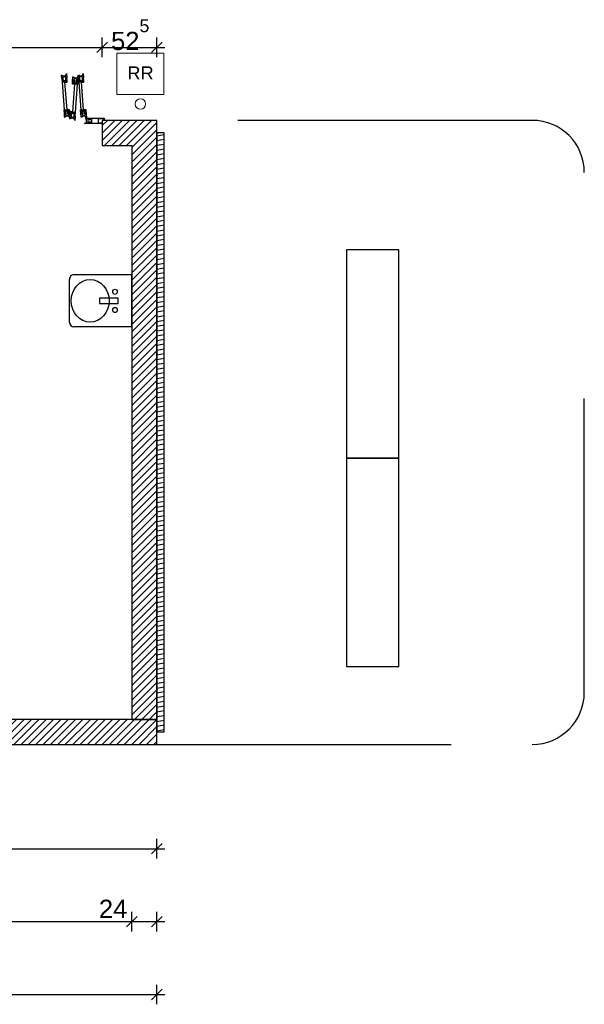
# Model space of a CAD drawing. Extents: x -73 to 183, y -4 to 85.
# Tile 3 of 98: x -51.47 to -46.06, y -3.61 to 5.84. Entities that reach past the tile are written whole.
import ezdxf

# ---------------------------------------------------------------- set-up
doc = ezdxf.new("R2010")
doc.units = 0
doc.header["$MEASUREMENT"] = 0
doc.linetypes.add('Strichlinie', pattern=[0.005644, 0.002822, -0.002822])
doc.linetypes.add('Wipeout_Contour', pattern=[1, 0, -1])
for name, color, linetype in [('0._EG_2_0', 7, 'Continuous'), ('0._EG_2_A_1 Sanitär', 7, 'Continuous'), ('0._EG_2_P_BM_AUSSEN', 7, 'Continuous'), ('0._EG_2_P_ZE_TEXT', 7, 'Continuous'), ('0._EG_2_R_NT_AUSSENWAND', 7, 'Continuous'), ('0._EG_2_R_TR_AUSSENWAND', 7, 'Continuous'), ('0._EG_2_X_EA_PARKPLATZ', 7, 'Continuous')]:
    doc.layers.add(name, color=color, linetype=linetype)
doc.styles.add('ERSTELLTER_STIL_1', font='ARIAL.TTF')
pattern_1 = [(45, (0, 0), (-0.03535534, 0.03535534), [])]

msp = doc.modelspace()

# ---------------------------------------------------------------- hatches: boundary and pattern name
at = {"layer": '0._EG_2_R_NT_AUSSENWAND', "linetype": 'Continuous', "ltscale": 1000}
h = msp.add_hatch(dxfattribs=at)
h.set_pattern_fill('Holz__Vollholz__Hirnholz_32', color=256, style=0, pattern_type=2)
h.set_pattern_definition([(10, (0, 0), (-0.007814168, 0.044316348), [])])
h.paths.add_polyline_path([(-50.1587, 4.755), (-50.1587, -0.995), (-50.0887, -0.995), (-50.0887, 4.755)], flags=0)
at = {"layer": '0._EG_2_R_TR_AUSSENWAND', "linetype": 'Continuous', "ltscale": 1000}
h = msp.add_hatch(dxfattribs=at)
h.set_pattern_fill('MW_HLZ_0002', color=256, style=0, pattern_type=2)
h.set_pattern_definition(pattern_1)
h.paths.add_polyline_path([(-50.6837, 4.845), (-50.6837, 4.635), (-50.3987, 4.635), (-50.1587, 4.875), (-50.6837, 4.875)], flags=0)
h = msp.add_hatch(dxfattribs=at)
h.set_pattern_fill('MW_HLZ_0002', color=256, style=0, pattern_type=2)
h.set_pattern_definition(pattern_1)
h.paths.add_polyline_path([(-50.3987, 4.635), (-50.3987, -0.875), (-50.1587, -0.875), (-50.1587, 4.875)], flags=0)
h = msp.add_hatch(dxfattribs=at)
h.set_pattern_fill('MW_HLZ_0002', color=256, style=0, pattern_type=2)
h.set_pattern_definition(pattern_1)
h.paths.add_polyline_path([(-50.1587, -0.875), (-66.8287, -0.875), (-66.8287, -1.045), (-66.8287, -1.115), (-50.1587, -1.115)], flags=0)

# ---------------------------------------------------------------- linework, layer by layer
at = {"layer": '0._EG_2_0', "linetype": 'Continuous', "ltscale": 1000}
for p, q in [((-50.6837, 4.875), (-50.6837, 4.845)), ((-50.6837, 4.845), (-50.6837, 4.635))]:
    msp.add_line(p, q, dxfattribs=at)
at = {"layer": '0._EG_2_A_1 Sanitär', "linetype": 'Continuous', "ltscale": 1000}
for p, q in [((-50.9987, 3.3423), (-50.9987, 2.9403)), ((-50.3987, 3.3932), (-50.9539, 3.3932)), ((-50.3987, 2.8932), (-50.3987, 3.3932)), ((-50.5306, 3.1682), (-50.7083, 3.1682)), ((-50.7083, 3.1682), (-50.7083, 3.1182)), ((-50.5306, 3.1432), (-50.5306, 3.1682)), ((-50.5306, 3.1182), (-50.5306, 3.1432)), ((-50.7083, 3.1182), (-50.5306, 3.1182)), ((-50.3987, 2.8932), (-50.9539, 2.8932))]:
    msp.add_line(p, q, dxfattribs=at)
at = {"layer": '0._EG_2_A_1 Sanitär', "color": 5, "linetype": 'Continuous', "lineweight": 13, "ltscale": 1000}
msp.add_circle((-50.3164, 5.032), 0.05, dxfattribs=at)
at = {"layer": '0._EG_2_A_1 Sanitär', "linetype": 'Continuous', "ltscale": 1000}
for centre, major_axis, start_param, end_param in [((-50.9542, 3.3432), (0, -0.05), 3.133846, 4.729715), ((-50.9542, 2.9432), (0, -0.0501), 4.768923, 6.290932)]:
    msp.add_ellipse(centre, major_axis=major_axis, ratio=0.888889, start_param=start_param, end_param=end_param, dxfattribs=at)
for centre, major_axis in [((-50.7985, 3.1432), (0, -0.2046)), ((-50.5602, 3.2294), (0, -0.025)), ((-50.5602, 3.0544), (0, -0.025))]:
    msp.add_ellipse(centre, major_axis=major_axis, ratio=0.888889, dxfattribs=at)
at = {"layer": '0._EG_2_P_BM_AUSSEN', "linetype": 'Continuous', "ltscale": 1000}
for p, q in [((-50.6337, 5.625), (-50.7337, 5.525)), ((-50.6837, 5.4812), (-50.6837, 5.6688)), ((-50.2087, 5.525), (-50.1087, 5.625)), ((-50.1587, 5.4812), (-50.1587, 5.6688)), ((-53.0687, 5.575), (-50.6837, 5.575)), ((-50.6837, 5.575), (-50.1587, 5.575)), ((-50.1587, 5.575), (-50.0837, 5.575)), ((-50.2087, -2.165), (-50.1087, -2.065)), ((-50.1587, -2.2088), (-50.1587, -2.0212)), ((-66.8287, -2.115), (-50.1587, -2.115)), ((-50.1587, -2.115), (-50.0837, -2.115)), ((-50.3987, -2.9087), (-50.3987, -2.7212)), ((-50.1587, -2.9087), (-50.1587, -2.7212)), ((-56.3137, -2.815), (-50.3987, -2.815)), ((-50.3487, -2.765), (-50.4487, -2.865)), ((-50.3987, -2.815), (-50.1587, -2.815)), ((-50.2087, -2.865), (-50.1087, -2.765)), ((-50.1587, -2.815), (-50.0837, -2.815)), ((-50.2087, -3.565), (-50.1087, -3.465)), ((-50.1587, -3.6087), (-50.1587, -3.4212)), ((-68.8987, -3.515), (-50.1587, -3.515)), ((-50.1587, -3.515), (-50.0837, -3.515))]:
    msp.add_line(p, q, dxfattribs=at)
at = {"layer": '0._EG_2_P_ZE_TEXT', "color": 255, "linetype": 'Continuous', "lineweight": 18, "ltscale": 1000}
for p, q in [((-50.0914, 5.5211), (-50.5414, 5.5211)), ((-50.5414, 5.5211), (-50.5414, 5.1247)), ((-50.0914, 5.1247), (-50.0914, 5.5211)), ((-50.5414, 5.1247), (-50.0914, 5.1247))]:
    msp.add_line(p, q, dxfattribs=at)
at = {"layer": '0._EG_2_R_NT_AUSSENWAND', "linetype": 'Continuous', "ltscale": 1000}
for p, q in [((-50.1587, 4.755), (-50.1587, -0.995)), ((-50.0887, 4.755), (-50.1587, 4.755)), ((-50.0887, -0.995), (-50.0887, 4.755)), ((-50.1587, -0.995), (-50.0887, -0.995))]:
    msp.add_line(p, q, dxfattribs=at)
at = {"layer": '0._EG_2_R_TR_AUSSENWAND', "linetype": 'Continuous', "ltscale": 1000}
for p, q in [((-50.1587, 4.875), (-50.6837, 4.875)), ((-50.1587, -0.875), (-50.1587, 4.875)), ((-50.6837, 4.635), (-50.3987, 4.635)), ((-50.3987, 4.635), (-50.3987, -0.875)), ((-50.1587, -0.875), (-56.3137, -0.875)), ((-50.3987, -0.875), (-50.1587, -0.875)), ((-50.1587, -1.115), (-50.1587, -0.875)), ((-66.8287, -1.115), (-50.1587, -1.115))]:
    msp.add_line(p, q, dxfattribs=at)
at = {"layer": '0._EG_2_X_EA_PARKPLATZ', "linetype": 'Strichlinie', "ltscale": 1000}
for p, q in [((-46.5587, 4.875), (-50.1587, 4.875)), ((-46.0587, -0.615), (-46.0587, 4.375)), ((-47.8387, 3.6327), (-48.3387, 3.6327)), ((-48.3387, 3.6327), (-48.3387, 1.6327)), ((-47.8387, 1.6327), (-47.8387, 3.6327)), ((-47.8387, 1.6327), (-48.3387, 1.6327)), ((-48.3387, 1.6327), (-48.3387, -0.3673)), ((-48.3387, 1.6327), (-47.8387, 1.6327)), ((-47.8387, -0.3673), (-47.8387, 1.6327)), ((-48.3387, -0.3673), (-47.8387, -0.3673)), ((-50.1587, -1.115), (-46.5587, -1.115))]:
    msp.add_line(p, q, dxfattribs=at)
for centre, start, end in [((-46.5587, 4.375), 0, 90), ((-46.5587, -0.615), 270, 0)]:
    msp.add_arc(centre, 0.5, start, end, dxfattribs=at)

# ---------------------------------------------------------------- texts
at = {"layer": '0._EG_2_P_BM_AUSSEN', "linetype": 'Continuous', "char_height": 0.175, "attachment_point": 7, "style": 'ERSTELLTER_STIL_1'}
for s, insert in [('{52\\A1{\\H0.7x;\\S5^  ;}}', (-50.5978, 5.5471)), ('{24}', (-50.7143, -2.78))]:
    msp.add_mtext(s, dxfattribs=dict(at, insert=insert))
at = {"layer": '0._EG_2_P_ZE_TEXT', "linetype": 'Continuous', "insert": (-50.4414, 5.3925), "char_height": 0.125, "attachment_point": 1, "style": 'ERSTELLTER_STIL_1'}
msp.add_mtext('{RR }', dxfattribs=at)

# ---------------------------------------------------------------- wipeouts: each hides what was drawn before it
at = {"color": 254, "linetype": 'Wipeout_Contour', "lineweight": 0, "ltscale": 204.570968}
msp.add_wipeout([(-50.904, 5.2438), (-50.8841, 5.2453), (-50.8644, 4.973), (-50.8843, 4.9715)], dxfattribs=at).dxf.layer = '0._EG_2_R_TR_AUSSENWAND'

# ---------------------------------------------------------------- next in the draw order: wipeouts: each hides what was drawn before it
at = {"color": 254, "linetype": 'Wipeout_Contour', "lineweight": 0, "ltscale": 767.104613}
msp.add_wipeout([(-50.8617, 5.282), (-50.8667, 5.2816), (-50.8649, 5.2567), (-50.8698, 5.2563), (-50.8726, 5.2937), (-50.9025, 5.2916), (-50.8998, 5.2542), (-50.9048, 5.2538), (-50.9066, 5.2787), (-50.9115, 5.2784), (-50.9133, 5.3023), (-50.909, 5.3127), (-50.9033, 5.303), (-50.8734, 5.3052), (-50.8649, 5.3259)], dxfattribs=at).dxf.layer = '0._EG_2_R_TR_AUSSENWAND'
at = {"color": 254, "linetype": 'Wipeout_Contour', "lineweight": 0, "ltscale": 1118.734542}
msp.add_wipeout([(-50.6637, 4.875), (-50.6687, 4.875), (-50.6687, 4.89), (-50.7212, 4.89), (-50.7212, 4.85), (-50.6837, 4.85), (-50.6837, 4.845), (-50.8087, 4.845), (-50.8087, 4.85), (-50.7837, 4.85), (-50.7837, 4.855), (-50.8087, 4.855), (-50.8087, 4.86), (-50.7837, 4.86), (-50.7837, 4.88), (-50.8087, 4.88), (-50.8087, 4.885), (-50.7837, 4.885), (-50.7837, 4.89), (-50.8087, 4.89), (-50.8087, 4.895), (-50.6637, 4.895)], dxfattribs=at).dxf.layer = '0._EG_2_R_TR_AUSSENWAND'

# ---------------------------------------------------------------- next in the draw order: linework, layer by layer
at = {"layer": '0._EG_2_R_TR_AUSSENWAND', "linetype": 'Continuous', "ltscale": 1000}
for p, q in [((-50.6687, 4.89), (-50.7212, 4.89)), ((-50.7212, 4.89), (-50.7212, 4.85)), ((-50.7212, 4.85), (-50.6837, 4.85)), ((-50.6837, 4.875), (-50.6837, 4.845)), ((-50.6837, 4.85), (-50.6837, 4.845)), ((-50.6687, 4.875), (-50.6687, 4.89)), ((-50.6637, 4.875), (-50.6687, 4.875)), ((-50.6637, 4.895), (-50.6637, 4.875))]:
    msp.add_line(p, q, dxfattribs=at)

# ---------------------------------------------------------------- next in the draw order: wipeouts: each hides what was drawn before it
at = {"color": 254, "linetype": 'Wipeout_Contour', "lineweight": 0, "ltscale": 920.338786}
msp.add_wipeout([(-50.8617, 5.282), (-50.8667, 5.2816), (-50.8649, 5.2567), (-50.8698, 5.2563), (-50.8717, 5.2813), (-50.8766, 5.2809), (-50.8748, 5.256), (-50.8948, 5.2545), (-50.8966, 5.2795), (-50.9016, 5.2791), (-50.8998, 5.2542), (-50.9048, 5.2538), (-50.9066, 5.2787), (-50.9115, 5.2784), (-50.9087, 5.2385), (-50.9037, 5.2388), (-50.9045, 5.2508), (-50.8597, 5.2541)], dxfattribs=at).dxf.layer = '0._EG_2_R_TR_AUSSENWAND'
at = {"color": 254, "linetype": 'Wipeout_Contour', "lineweight": 0, "ltscale": 766.763013}
msp.add_wipeout([(-50.8337, 4.895), (-50.8087, 4.895), (-50.8087, 4.89), (-50.7837, 4.89), (-50.7837, 4.885), (-50.8212, 4.885), (-50.8212, 4.855), (-50.7837, 4.855), (-50.7837, 4.85), (-50.8087, 4.85), (-50.8087, 4.845), (-50.8537, 4.845), (-50.8337, 4.855), (-50.8337, 4.885), (-50.8437, 4.89)], dxfattribs=at).dxf.layer = '0._EG_2_R_TR_AUSSENWAND'

# ---------------------------------------------------------------- next in the draw order: linework, layer by layer
at = {"layer": '0._EG_2_R_TR_AUSSENWAND', "linetype": 'Continuous', "ltscale": 1000}
for p, q in [((-50.8087, 4.845), (-50.8537, 4.845)), ((-50.6837, 4.845), (-50.8087, 4.845)), ((-50.7837, 4.885), (-50.7837, 4.89)), ((-50.7837, 4.89), (-50.7837, 4.885)), ((-50.7837, 4.86), (-50.7837, 4.88)), ((-50.7837, 4.85), (-50.7837, 4.855)), ((-50.7837, 4.855), (-50.7837, 4.85))]:
    msp.add_line(p, q, dxfattribs=at)

# ---------------------------------------------------------------- next in the draw order: wipeouts: each hides what was drawn before it
at = {"color": 254, "linetype": 'Wipeout_Contour', "lineweight": 0, "ltscale": 307.369811}
msp.add_wipeout([(-50.8597, 5.2541), (-50.8646, 5.2537), (-50.8641, 5.2467), (-50.8841, 5.2453), (-50.8837, 5.2403), (-50.8588, 5.2421)], dxfattribs=at).dxf.layer = '0._EG_2_R_TR_AUSSENWAND'
at = {"color": 254, "linetype": 'Wipeout_Contour', "lineweight": 0, "ltscale": 765.877504}
msp.add_wipeout([(-50.885, 4.9113), (-50.8868, 4.9363), (-50.8818, 4.9366), (-50.8836, 4.9616), (-50.8786, 4.9619), (-50.8759, 4.9245), (-50.846, 4.9267), (-50.8487, 4.9641), (-50.8437, 4.9645), (-50.8419, 4.9395), (-50.8369, 4.9399), (-50.8337, 4.895), (-50.8451, 4.9142), (-50.875, 4.9121), (-50.8793, 4.9017)], dxfattribs=at).dxf.layer = '0._EG_2_R_TR_AUSSENWAND'

# ---------------------------------------------------------------- next in the draw order: linework, layer by layer
at = {"layer": '0._EG_2_R_TR_AUSSENWAND', "linetype": 'Continuous', "ltscale": 1000}
for p, q in [((-50.8649, 5.3259), (-50.8617, 5.282)), ((-50.8597, 5.2541), (-50.8646, 5.2537)), ((-50.8646, 5.2537), (-50.8641, 5.2467)), ((-50.8597, 5.2541), (-50.8617, 5.282)), ((-50.8588, 5.2421), (-50.8597, 5.2541)), ((-50.8537, 4.845), (-50.8337, 4.855)), ((-50.8337, 4.855), (-50.8337, 4.885)), ((-50.7837, 4.885), (-50.8212, 4.885)), ((-50.8212, 4.885), (-50.8212, 4.855)), ((-50.8212, 4.855), (-50.7837, 4.855)), ((-50.8087, 4.88), (-50.8087, 4.885)), ((-50.8087, 4.885), (-50.7837, 4.885)), ((-50.7837, 4.88), (-50.8087, 4.88)), ((-50.8087, 4.855), (-50.8087, 4.86)), ((-50.8087, 4.86), (-50.7837, 4.86)), ((-50.7837, 4.855), (-50.8087, 4.855)), ((-50.8087, 4.845), (-50.8087, 4.85)), ((-50.8087, 4.85), (-50.7837, 4.85)), ((-50.7837, 4.85), (-50.8087, 4.85)), ((-50.8087, 4.85), (-50.8087, 4.845))]:
    msp.add_line(p, q, dxfattribs=at)

# ---------------------------------------------------------------- next in the draw order: wipeouts: each hides what was drawn before it
at = {"color": 254, "linetype": 'Wipeout_Contour', "lineweight": 0, "ltscale": 919.164604}
msp.add_wipeout([(-50.8369, 4.9399), (-50.8419, 4.9395), (-50.8437, 4.9645), (-50.8487, 4.9641), (-50.8469, 4.9392), (-50.8519, 4.9388), (-50.8537, 4.9637), (-50.8736, 4.9623), (-50.8718, 4.9374), (-50.8768, 4.937), (-50.8786, 4.9619), (-50.8836, 4.9616), (-50.8818, 4.9366), (-50.8868, 4.9363), (-50.8897, 4.9762), (-50.8847, 4.9765), (-50.8838, 4.9646), (-50.839, 4.9678)], dxfattribs=at).dxf.layer = '0._EG_2_R_TR_AUSSENWAND'

# ---------------------------------------------------------------- next in the draw order: linework, layer by layer
at = {"layer": '0._EG_2_R_TR_AUSSENWAND', "linetype": 'Continuous', "ltscale": 1000}
for p, q in [((-50.8451, 4.9142), (-50.875, 4.9121)), ((-50.8337, 4.895), (-50.8451, 4.9142)), ((-50.8437, 4.89), (-50.8337, 4.895)), ((-50.8337, 4.885), (-50.8437, 4.89)), ((-50.8337, 4.895), (-50.8087, 4.895)), ((-50.8087, 4.89), (-50.8087, 4.895)), ((-50.8087, 4.895), (-50.6637, 4.895)), ((-50.8087, 4.895), (-50.8087, 4.89)), ((-50.7837, 4.89), (-50.8087, 4.89)), ((-50.8087, 4.89), (-50.7837, 4.89))]:
    msp.add_line(p, q, dxfattribs=at)

# ---------------------------------------------------------------- next in the draw order: wipeouts: each hides what was drawn before it
at = {"color": 254, "linetype": 'Wipeout_Contour', "lineweight": 0, "ltscale": 204.798811}
msp.add_wipeout([(-50.9438, 4.9516), (-50.9638, 4.953), (-50.9441, 5.2253), (-50.9241, 5.2239)], dxfattribs=at).dxf.layer = '0._EG_2_R_TR_AUSSENWAND'
at = {"color": 254, "linetype": 'Wipeout_Contour', "lineweight": 0, "ltscale": 307.122657}
msp.add_wipeout([(-50.839, 4.9678), (-50.8439, 4.9674), (-50.8444, 4.9744), (-50.8644, 4.973), (-50.8648, 4.978), (-50.8398, 4.9798)], dxfattribs=at).dxf.layer = '0._EG_2_R_TR_AUSSENWAND'

# ---------------------------------------------------------------- next in the draw order: linework, layer by layer
at = {"layer": '0._EG_2_R_TR_AUSSENWAND', "linetype": 'Continuous', "ltscale": 1000}
for p, q in [((-50.8897, 4.9762), (-50.8847, 4.9765)), ((-50.8868, 4.9363), (-50.8897, 4.9762)), ((-50.8868, 4.9363), (-50.8818, 4.9366)), ((-50.8818, 4.9366), (-50.8868, 4.9363)), ((-50.885, 4.9113), (-50.8868, 4.9363)), ((-50.8847, 4.9765), (-50.8838, 4.9646)), ((-50.8644, 4.973), (-50.8843, 4.9715)), ((-50.8838, 4.9646), (-50.839, 4.9678)), ((-50.8836, 4.9616), (-50.8786, 4.9619)), ((-50.8786, 4.9619), (-50.8836, 4.9616)), ((-50.8818, 4.9366), (-50.8836, 4.9616)), ((-50.8836, 4.9616), (-50.8818, 4.9366)), ((-50.8786, 4.9619), (-50.8759, 4.9245)), ((-50.8768, 4.937), (-50.8786, 4.9619)), ((-50.8718, 4.9374), (-50.8768, 4.937)), ((-50.8759, 4.9245), (-50.846, 4.9267)), ((-50.8537, 4.9637), (-50.8736, 4.9623)), ((-50.8736, 4.9623), (-50.8718, 4.9374)), ((-50.8648, 4.978), (-50.8398, 4.9798)), ((-50.8644, 4.973), (-50.8648, 4.978)), ((-50.8444, 4.9744), (-50.8644, 4.973)), ((-50.8519, 4.9388), (-50.8537, 4.9637)), ((-50.8469, 4.9392), (-50.8519, 4.9388)), ((-50.8487, 4.9641), (-50.8437, 4.9645)), ((-50.8437, 4.9645), (-50.8487, 4.9641)), ((-50.846, 4.9267), (-50.8487, 4.9641)), ((-50.8487, 4.9641), (-50.8469, 4.9392)), ((-50.8439, 4.9674), (-50.8444, 4.9744)), ((-50.839, 4.9678), (-50.8439, 4.9674)), ((-50.8437, 4.9645), (-50.8419, 4.9395)), ((-50.8419, 4.9395), (-50.8437, 4.9645)), ((-50.8419, 4.9395), (-50.8369, 4.9399)), ((-50.8369, 4.9399), (-50.8419, 4.9395)), ((-50.8398, 4.9798), (-50.839, 4.9678)), ((-50.839, 4.9678), (-50.8369, 4.9399)), ((-50.8369, 4.9399), (-50.8337, 4.895)), ((-50.8793, 4.9017), (-50.885, 4.9113)), ((-50.875, 4.9121), (-50.8793, 4.9017))]:
    msp.add_line(p, q, dxfattribs=at)

# ---------------------------------------------------------------- next in the draw order: wipeouts: each hides what was drawn before it
at = {"color": 254, "linetype": 'Wipeout_Contour', "lineweight": 0, "ltscale": 767.438336}
msp.add_wipeout([(-50.9166, 5.2584), (-50.9216, 5.2588), (-50.9234, 5.2339), (-50.9284, 5.2342), (-50.9257, 5.2716), (-50.9556, 5.2738), (-50.9583, 5.2364), (-50.9633, 5.2367), (-50.9615, 5.2617), (-50.9665, 5.262), (-50.9647, 5.287), (-50.959, 5.2966), (-50.9547, 5.2863), (-50.9248, 5.2841), (-50.9134, 5.3033)], dxfattribs=at).dxf.layer = '0._EG_2_R_TR_AUSSENWAND'
at = {"color": 254, "linetype": 'Wipeout_Contour', "lineweight": 0, "ltscale": 767.943333}
msp.add_wipeout([(-50.993, 4.895), (-50.9912, 4.9199), (-50.9862, 4.9196), (-50.9844, 4.9445), (-50.9794, 4.9441), (-50.9821, 4.9067), (-50.9522, 4.9046), (-50.9495, 4.942), (-50.9445, 4.9416), (-50.9463, 4.9167), (-50.9413, 4.9163), (-50.9445, 4.8724), (-50.9531, 4.8931), (-50.983, 4.8953), (-50.9887, 4.8857)], dxfattribs=at).dxf.layer = '0._EG_2_R_TR_AUSSENWAND'

# ---------------------------------------------------------------- next in the draw order: linework, layer by layer
at = {"layer": '0._EG_2_R_TR_AUSSENWAND', "linetype": 'Continuous', "ltscale": 1000}
for p, q in [((-50.8617, 5.282), (-50.8667, 5.2816)), ((-50.8617, 5.282), (-50.8667, 5.2816)), ((-50.8667, 5.2816), (-50.8649, 5.2567)), ((-50.8667, 5.2816), (-50.8649, 5.2567))]:
    msp.add_line(p, q, dxfattribs=at)

# ---------------------------------------------------------------- next in the draw order: wipeouts: each hides what was drawn before it
at = {"color": 254, "linetype": 'Wipeout_Contour', "lineweight": 0, "ltscale": 922.683257}
msp.add_wipeout([(-50.9665, 5.262), (-50.9615, 5.2617), (-50.9633, 5.2367), (-50.9583, 5.2364), (-50.9565, 5.2613), (-50.9515, 5.261), (-50.9533, 5.236), (-50.9334, 5.2346), (-50.9316, 5.2595), (-50.9266, 5.2592), (-50.9284, 5.2342), (-50.9234, 5.2339), (-50.9216, 5.2588), (-50.9166, 5.2584), (-50.9195, 5.2185), (-50.9245, 5.2189), (-50.9236, 5.2309), (-50.9685, 5.2341)], dxfattribs=at).dxf.layer = '0._EG_2_R_TR_AUSSENWAND'
at = {"color": 254, "linetype": 'Wipeout_Contour', "lineweight": 0, "ltscale": 922.183308}
msp.add_wipeout([(-50.9912, 4.9199), (-50.9862, 4.9196), (-50.9844, 4.9445), (-50.9794, 4.9441), (-50.9812, 4.9192), (-50.9763, 4.9189), (-50.9745, 4.9438), (-50.9545, 4.9423), (-50.9563, 4.9174), (-50.9513, 4.917), (-50.9495, 4.942), (-50.9445, 4.9416), (-50.9463, 4.9167), (-50.9413, 4.9163), (-50.9385, 4.9562), (-50.9434, 4.9566), (-50.9443, 4.9446), (-50.9892, 4.9479)], dxfattribs=at).dxf.layer = '0._EG_2_R_TR_AUSSENWAND'

# ---------------------------------------------------------------- next in the draw order: linework, layer by layer
at = {"layer": '0._EG_2_R_TR_AUSSENWAND', "linetype": 'Continuous', "ltscale": 1000}
for p, q in [((-50.9647, 5.287), (-50.959, 5.2966)), ((-50.959, 5.2966), (-50.9547, 5.2863)), ((-50.9248, 5.2841), (-50.9134, 5.3033)), ((-50.9133, 5.3023), (-50.909, 5.3127)), ((-50.909, 5.3127), (-50.9033, 5.303)), ((-50.9033, 5.303), (-50.8734, 5.3052)), ((-50.8726, 5.2937), (-50.9025, 5.2916)), ((-50.8734, 5.3052), (-50.8649, 5.3259)), ((-50.8698, 5.2563), (-50.8726, 5.2937)), ((-50.9547, 5.2863), (-50.9248, 5.2841)), ((-50.8948, 5.2545), (-50.8966, 5.2795)), ((-50.8748, 5.256), (-50.8948, 5.2545)), ((-50.8641, 5.2467), (-50.8841, 5.2453)), ((-50.8841, 5.2453), (-50.8644, 4.973)), ((-50.8841, 5.2453), (-50.8837, 5.2403)), ((-50.8837, 5.2403), (-50.8588, 5.2421)), ((-50.8717, 5.2813), (-50.8766, 5.2809)), ((-50.8766, 5.2809), (-50.8748, 5.256)), ((-50.8698, 5.2563), (-50.8717, 5.2813)), ((-50.8649, 5.2567), (-50.8698, 5.2563)), ((-50.8649, 5.2567), (-50.8698, 5.2563))]:
    msp.add_line(p, q, dxfattribs=at)

# ---------------------------------------------------------------- next in the draw order: wipeouts: each hides what was drawn before it
at = {"color": 254, "linetype": 'Wipeout_Contour', "lineweight": 0, "ltscale": 306.826524}
msp.add_wipeout([(-50.9685, 5.2341), (-50.9635, 5.2338), (-50.964, 5.2268), (-50.9441, 5.2253), (-50.9444, 5.2203), (-50.9694, 5.2221)], dxfattribs=at).dxf.layer = '0._EG_2_R_TR_AUSSENWAND'
at = {"color": 254, "linetype": 'Wipeout_Contour', "lineweight": 0, "ltscale": 306.739674}
msp.add_wipeout([(-50.9892, 4.9479), (-50.9842, 4.9475), (-50.9837, 4.9545), (-50.9638, 4.953), (-50.9634, 4.958), (-50.9883, 4.9598)], dxfattribs=at).dxf.layer = '0._EG_2_R_TR_AUSSENWAND'

# ---------------------------------------------------------------- next in the draw order: linework, layer by layer
at = {"layer": '0._EG_2_R_TR_AUSSENWAND', "linetype": 'Continuous', "ltscale": 1000}
for p, q in [((-50.9134, 5.3033), (-50.9166, 5.2584)), ((-50.9115, 5.2784), (-50.9133, 5.3023)), ((-50.9694, 5.2221), (-50.9685, 5.2341)), ((-50.9444, 5.2203), (-50.9694, 5.2221)), ((-50.9685, 5.2341), (-50.9665, 5.262)), ((-50.9236, 5.2309), (-50.9685, 5.2341)), ((-50.9685, 5.2341), (-50.9635, 5.2338)), ((-50.9665, 5.262), (-50.9647, 5.287)), ((-50.9615, 5.2617), (-50.9665, 5.262)), ((-50.9665, 5.262), (-50.9615, 5.2617)), ((-50.9635, 5.2338), (-50.964, 5.2268)), ((-50.964, 5.2268), (-50.9441, 5.2253)), ((-50.9633, 5.2367), (-50.9615, 5.2617)), ((-50.9615, 5.2617), (-50.9633, 5.2367)), ((-50.9583, 5.2364), (-50.9633, 5.2367)), ((-50.9633, 5.2367), (-50.9583, 5.2364)), ((-50.9556, 5.2738), (-50.9583, 5.2364)), ((-50.9583, 5.2364), (-50.9565, 5.2613)), ((-50.9565, 5.2613), (-50.9515, 5.261)), ((-50.9257, 5.2716), (-50.9556, 5.2738)), ((-50.9515, 5.261), (-50.9533, 5.236)), ((-50.9533, 5.236), (-50.9334, 5.2346)), ((-50.9441, 5.2253), (-50.9444, 5.2203)), ((-50.9441, 5.2253), (-50.9241, 5.2239)), ((-50.9241, 5.2239), (-50.9438, 4.9516)), ((-50.9334, 5.2346), (-50.9316, 5.2595)), ((-50.9316, 5.2595), (-50.9266, 5.2592)), ((-50.9284, 5.2342), (-50.9257, 5.2716)), ((-50.9266, 5.2592), (-50.9284, 5.2342)), ((-50.9234, 5.2339), (-50.9284, 5.2342)), ((-50.9284, 5.2342), (-50.9234, 5.2339)), ((-50.9245, 5.2189), (-50.9236, 5.2309)), ((-50.9195, 5.2185), (-50.9245, 5.2189)), ((-50.9216, 5.2588), (-50.9234, 5.2339)), ((-50.9234, 5.2339), (-50.9216, 5.2588)), ((-50.9166, 5.2584), (-50.9216, 5.2588)), ((-50.9216, 5.2588), (-50.9166, 5.2584)), ((-50.9166, 5.2584), (-50.9195, 5.2185)), ((-50.9066, 5.2787), (-50.9115, 5.2784)), ((-50.9066, 5.2787), (-50.9115, 5.2784)), ((-50.9115, 5.2784), (-50.9087, 5.2385)), ((-50.9087, 5.2385), (-50.9037, 5.2388)), ((-50.9048, 5.2538), (-50.9066, 5.2787)), ((-50.9048, 5.2538), (-50.9066, 5.2787)), ((-50.8998, 5.2542), (-50.9048, 5.2538)), ((-50.8998, 5.2542), (-50.9048, 5.2538)), ((-50.9045, 5.2508), (-50.8597, 5.2541)), ((-50.9037, 5.2388), (-50.9045, 5.2508)), ((-50.904, 5.2438), (-50.8841, 5.2453)), ((-50.8843, 4.9715), (-50.904, 5.2438)), ((-50.9025, 5.2916), (-50.8998, 5.2542)), ((-50.8966, 5.2795), (-50.9016, 5.2791)), ((-50.9016, 5.2791), (-50.8998, 5.2542)), ((-50.9413, 4.9163), (-50.9445, 4.8724)), ((-50.9434, 4.9566), (-50.9443, 4.9446)), ((-50.9385, 4.9562), (-50.9434, 4.9566)), ((-50.9413, 4.9163), (-50.9385, 4.9562))]:
    msp.add_line(p, q, dxfattribs=at)

# ---------------------------------------------------------------- next in the draw order: wipeouts: each hides what was drawn before it
at = {"color": 254, "linetype": 'Wipeout_Contour', "lineweight": 0, "ltscale": 205.205088}
msp.add_wipeout([(-51.0634, 5.2438), (-51.0434, 5.2453), (-51.0237, 4.973), (-51.0437, 4.9715)], dxfattribs=at).dxf.layer = '0._EG_2_R_TR_AUSSENWAND'

# ---------------------------------------------------------------- next in the draw order: wipeouts: each hides what was drawn before it
at = {"color": 254, "linetype": 'Wipeout_Contour', "lineweight": 0, "ltscale": 769.482127}
msp.add_wipeout([(-51.021, 5.282), (-51.026, 5.2816), (-51.0242, 5.2567), (-51.0292, 5.2563), (-51.0319, 5.2937), (-51.0618, 5.2916), (-51.0591, 5.2542), (-51.0641, 5.2538), (-51.0659, 5.2787), (-51.0709, 5.2784), (-51.0726, 5.3023), (-51.0683, 5.3127), (-51.0626, 5.303), (-51.0327, 5.3052), (-51.0242, 5.3259)], dxfattribs=at).dxf.layer = '0._EG_2_R_TR_AUSSENWAND'
at = {"color": 254, "linetype": 'Wipeout_Contour', "lineweight": 0, "ltscale": 768.256116}
msp.add_wipeout([(-51.0443, 4.9113), (-51.0461, 4.9363), (-51.0411, 4.9366), (-51.043, 4.9616), (-51.038, 4.9619), (-51.0353, 4.9245), (-51.0053, 4.9267), (-51.008, 4.9641), (-51.0031, 4.9645), (-51.0013, 4.9395), (-50.9963, 4.9399), (-50.993, 4.895), (-51.0044, 4.9142), (-51.0344, 4.9121), (-51.0386, 4.9017)], dxfattribs=at).dxf.layer = '0._EG_2_R_TR_AUSSENWAND'

# ---------------------------------------------------------------- next in the draw order: linework, layer by layer
at = {"layer": '0._EG_2_R_TR_AUSSENWAND', "linetype": 'Continuous', "ltscale": 1000}
for p, q in [((-50.9445, 4.9416), (-50.9463, 4.9167)), ((-50.9445, 4.9416), (-50.9463, 4.9167)), ((-50.9463, 4.9167), (-50.9413, 4.9163)), ((-50.9463, 4.9167), (-50.9413, 4.9163))]:
    msp.add_line(p, q, dxfattribs=at)

# ---------------------------------------------------------------- next in the draw order: wipeouts: each hides what was drawn before it
at = {"color": 254, "linetype": 'Wipeout_Contour', "lineweight": 0, "ltscale": 923.191001}
msp.add_wipeout([(-51.021, 5.282), (-51.026, 5.2816), (-51.0242, 5.2567), (-51.0292, 5.2563), (-51.031, 5.2813), (-51.036, 5.2809), (-51.0342, 5.256), (-51.0541, 5.2545), (-51.0559, 5.2795), (-51.0609, 5.2791), (-51.0591, 5.2542), (-51.0641, 5.2538), (-51.0659, 5.2787), (-51.0709, 5.2784), (-51.068, 5.2385), (-51.063, 5.2388), (-51.0639, 5.2508), (-51.019, 5.2541)], dxfattribs=at).dxf.layer = '0._EG_2_R_TR_AUSSENWAND'
at = {"color": 254, "linetype": 'Wipeout_Contour', "lineweight": 0, "ltscale": 922.019397}
msp.add_wipeout([(-50.9963, 4.9399), (-51.0013, 4.9395), (-51.0031, 4.9645), (-51.008, 4.9641), (-51.0062, 4.9392), (-51.0112, 4.9388), (-51.013, 4.9637), (-51.033, 4.9623), (-51.0312, 4.9374), (-51.0362, 4.937), (-51.038, 4.9619), (-51.043, 4.9616), (-51.0411, 4.9366), (-51.0461, 4.9363), (-51.049, 4.9762), (-51.044, 4.9765), (-51.0432, 4.9646), (-50.9983, 4.9678)], dxfattribs=at).dxf.layer = '0._EG_2_R_TR_AUSSENWAND'

# ---------------------------------------------------------------- next in the draw order: linework, layer by layer
at = {"layer": '0._EG_2_R_TR_AUSSENWAND', "linetype": 'Continuous', "ltscale": 1000}
for p, q in [((-51.0726, 5.3023), (-51.0683, 5.3127)), ((-51.0683, 5.3127), (-51.0626, 5.303)), ((-51.0626, 5.303), (-51.0327, 5.3052)), ((-51.0327, 5.3052), (-51.0242, 5.3259)), ((-51.0044, 4.9142), (-51.0344, 4.9121)), ((-50.993, 4.895), (-51.0044, 4.9142)), ((-50.993, 4.895), (-50.9912, 4.9199)), ((-50.9912, 4.9199), (-50.9862, 4.9196)), ((-50.9912, 4.9199), (-50.9862, 4.9196)), ((-50.9812, 4.9192), (-50.9763, 4.9189)), ((-50.9563, 4.9174), (-50.9513, 4.917)), ((-50.9495, 4.942), (-50.9445, 4.9416)), ((-50.9495, 4.942), (-50.9445, 4.9416)), ((-51.0386, 4.9017), (-51.0443, 4.9113)), ((-51.0344, 4.9121), (-51.0386, 4.9017)), ((-50.9887, 4.8857), (-50.993, 4.895)), ((-50.983, 4.8953), (-50.9887, 4.8857)), ((-50.9531, 4.8931), (-50.983, 4.8953)), ((-50.9821, 4.9067), (-50.9522, 4.9046)), ((-50.9445, 4.8724), (-50.9531, 4.8931))]:
    msp.add_line(p, q, dxfattribs=at)

# ---------------------------------------------------------------- next in the draw order: wipeouts: each hides what was drawn before it
at = {"color": 254, "linetype": 'Wipeout_Contour', "lineweight": 0, "ltscale": 308.320798}
msp.add_wipeout([(-51.019, 5.2541), (-51.024, 5.2537), (-51.0235, 5.2467), (-51.0434, 5.2453), (-51.0431, 5.2403), (-51.0181, 5.2421)], dxfattribs=at).dxf.layer = '0._EG_2_R_TR_AUSSENWAND'
at = {"color": 254, "linetype": 'Wipeout_Contour', "lineweight": 0, "ltscale": 308.074149}
msp.add_wipeout([(-50.9983, 4.9678), (-51.0033, 4.9674), (-51.0038, 4.9744), (-51.0237, 4.973), (-51.0241, 4.978), (-50.9992, 4.9798)], dxfattribs=at).dxf.layer = '0._EG_2_R_TR_AUSSENWAND'

# ---------------------------------------------------------------- next in the draw order: linework, layer by layer
at = {"layer": '0._EG_2_R_TR_AUSSENWAND', "linetype": 'Continuous', "ltscale": 1000}
for p, q in [((-51.0709, 5.2784), (-51.0726, 5.3023)), ((-51.0319, 5.2937), (-51.0618, 5.2916)), ((-51.0292, 5.2563), (-51.0319, 5.2937)), ((-51.0242, 5.3259), (-51.021, 5.282)), ((-51.0659, 5.2787), (-51.0709, 5.2784)), ((-51.0659, 5.2787), (-51.0709, 5.2784)), ((-51.0709, 5.2784), (-51.068, 5.2385)), ((-51.068, 5.2385), (-51.063, 5.2388)), ((-51.0641, 5.2538), (-51.0659, 5.2787)), ((-51.0641, 5.2538), (-51.0659, 5.2787)), ((-51.0591, 5.2542), (-51.0641, 5.2538)), ((-51.0591, 5.2542), (-51.0641, 5.2538)), ((-51.0639, 5.2508), (-51.019, 5.2541)), ((-51.063, 5.2388), (-51.0639, 5.2508)), ((-51.0634, 5.2438), (-51.0434, 5.2453)), ((-51.0437, 4.9715), (-51.0634, 5.2438)), ((-51.0618, 5.2916), (-51.0591, 5.2542)), ((-51.0559, 5.2795), (-51.0609, 5.2791)), ((-51.0609, 5.2791), (-51.0591, 5.2542)), ((-51.0541, 5.2545), (-51.0559, 5.2795)), ((-51.0342, 5.256), (-51.0541, 5.2545)), ((-51.0235, 5.2467), (-51.0434, 5.2453)), ((-51.0434, 5.2453), (-51.0237, 4.973)), ((-51.0434, 5.2453), (-51.0431, 5.2403)), ((-51.0431, 5.2403), (-51.0181, 5.2421)), ((-51.031, 5.2813), (-51.036, 5.2809)), ((-51.036, 5.2809), (-51.0342, 5.256)), ((-51.0292, 5.2563), (-51.031, 5.2813)), ((-51.0242, 5.2567), (-51.0292, 5.2563)), ((-51.0242, 5.2567), (-51.0292, 5.2563)), ((-51.021, 5.282), (-51.026, 5.2816)), ((-51.021, 5.282), (-51.026, 5.2816)), ((-51.026, 5.2816), (-51.0242, 5.2567)), ((-51.026, 5.2816), (-51.0242, 5.2567)), ((-51.019, 5.2541), (-51.024, 5.2537)), ((-51.024, 5.2537), (-51.0235, 5.2467)), ((-51.019, 5.2541), (-51.021, 5.282)), ((-51.0181, 5.2421), (-51.019, 5.2541)), ((-50.9638, 4.953), (-50.9441, 5.2253)), ((-51.049, 4.9762), (-51.044, 4.9765)), ((-51.0461, 4.9363), (-51.049, 4.9762)), ((-51.0461, 4.9363), (-51.0411, 4.9366)), ((-51.0411, 4.9366), (-51.0461, 4.9363)), ((-51.0443, 4.9113), (-51.0461, 4.9363)), ((-51.044, 4.9765), (-51.0432, 4.9646)), ((-51.0237, 4.973), (-51.0437, 4.9715)), ((-51.0432, 4.9646), (-50.9983, 4.9678)), ((-51.043, 4.9616), (-51.038, 4.9619)), ((-51.038, 4.9619), (-51.043, 4.9616)), ((-51.0411, 4.9366), (-51.043, 4.9616)), ((-51.043, 4.9616), (-51.0411, 4.9366)), ((-51.038, 4.9619), (-51.0353, 4.9245)), ((-51.0362, 4.937), (-51.038, 4.9619)), ((-51.0312, 4.9374), (-51.0362, 4.937)), ((-51.0353, 4.9245), (-51.0053, 4.9267)), ((-51.013, 4.9637), (-51.033, 4.9623)), ((-51.033, 4.9623), (-51.0312, 4.9374)), ((-51.0241, 4.978), (-50.9992, 4.9798)), ((-51.0237, 4.973), (-51.0241, 4.978)), ((-51.0038, 4.9744), (-51.0237, 4.973)), ((-51.0112, 4.9388), (-51.013, 4.9637)), ((-51.0062, 4.9392), (-51.0112, 4.9388)), ((-51.008, 4.9641), (-51.0031, 4.9645)), ((-51.0031, 4.9645), (-51.008, 4.9641)), ((-51.0053, 4.9267), (-51.008, 4.9641)), ((-51.008, 4.9641), (-51.0062, 4.9392)), ((-51.0033, 4.9674), (-51.0038, 4.9744)), ((-50.9983, 4.9678), (-51.0033, 4.9674)), ((-51.0031, 4.9645), (-51.0013, 4.9395)), ((-51.0013, 4.9395), (-51.0031, 4.9645)), ((-51.0013, 4.9395), (-50.9963, 4.9399)), ((-50.9963, 4.9399), (-51.0013, 4.9395)), ((-50.9992, 4.9798), (-50.9983, 4.9678)), ((-50.9983, 4.9678), (-50.9963, 4.9399)), ((-50.9963, 4.9399), (-50.993, 4.895)), ((-50.9892, 4.9479), (-50.9912, 4.9199)), ((-50.9883, 4.9598), (-50.9892, 4.9479)), ((-50.9443, 4.9446), (-50.9892, 4.9479)), ((-50.9892, 4.9479), (-50.9842, 4.9475)), ((-50.9634, 4.958), (-50.9883, 4.9598)), ((-50.9862, 4.9196), (-50.9844, 4.9445)), ((-50.9862, 4.9196), (-50.9844, 4.9445)), ((-50.9844, 4.9445), (-50.9794, 4.9441)), ((-50.9844, 4.9445), (-50.9794, 4.9441)), ((-50.9842, 4.9475), (-50.9837, 4.9545)), ((-50.9837, 4.9545), (-50.9638, 4.953)), ((-50.9794, 4.9441), (-50.9821, 4.9067)), ((-50.9794, 4.9441), (-50.9812, 4.9192)), ((-50.9763, 4.9189), (-50.9745, 4.9438)), ((-50.9745, 4.9438), (-50.9545, 4.9423)), ((-50.9638, 4.953), (-50.9634, 4.958)), ((-50.9438, 4.9516), (-50.9638, 4.953)), ((-50.9545, 4.9423), (-50.9563, 4.9174)), ((-50.9522, 4.9046), (-50.9495, 4.942)), ((-50.9513, 4.917), (-50.9495, 4.942))]:
    msp.add_line(p, q, dxfattribs=at)

doc.saveas('drawing.dxf')
